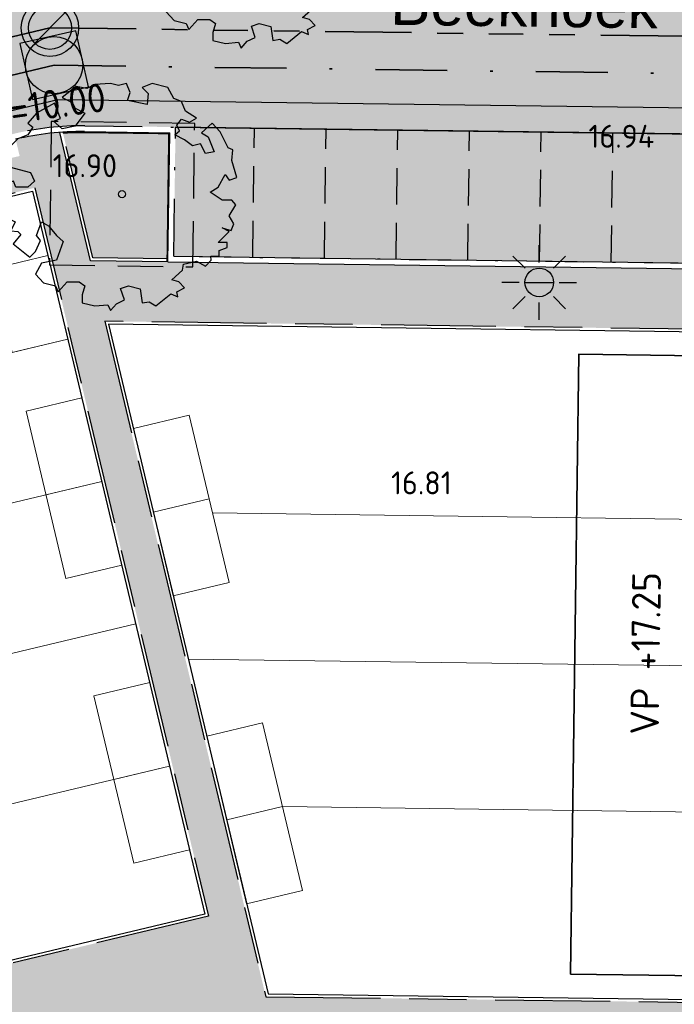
# Model space of a CAD drawing. Header units: metres. Extents: x 174255 to 175175, y 462028 to 462911.
# Tile 73 of 256: x 174561 to 174583, y 462555 to 462589. Entities that reach past the tile are written whole.
import ezdxf
from ezdxf.enums import TextEntityAlignment as Align
from ezdxf.lldxf.tags import DXFTag

# ---------------------------------------------------------------- set-up
doc = ezdxf.new("R2010")
doc.units = ezdxf.units.M
for name, pattern in [('HIDDEN2', [4.762499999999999, 3.175, -1.5875]), ('HIDDENX2', [0.75, 0.5, -0.25]), ('RI-DRAINAGE', [19.200000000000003, 6, -1.8, 1.8, -1.8, 2.4, -1.8, 1.8, -1.8]), ('RI-VWA', [11, 5, -3, 0, -3]), ('VH-GELEIDEBAND_50X200', [8, 4, -2, 0, -2]), ('VH-OPSLUITBAND_100X200', [16, 8, -2, 4, -2])]:
    doc.linetypes.add(name, pattern=pattern)
doc.layers.add('-DR-alg-hulplijnen', color=210, linetype='Continuous', plot=False)
for name, color, linetype, lineweight in [('B-ME-AL-PEIL_MAAIVELD-T20', 8, 'Continuous', 20), ('B-WE-KL-TRACE_WENSTRACE-A', 252, 'Continuous', 20), ('B-WE-RI-DRAINAGE_DRAIN_PP_125_G', 252, 'RI-DRAINAGE', 35), ('B-WE-RI-DRAINAGE_PUT_DOORSPUITPUT-PP-S', 252, 'Continuous', 20), ('B-WE-RI-PERSLEIDING_RIOOLPUT_POMPPUT-S_BRM', 252, 'RI-PERS', 25), ('B-WE-RI-VWA_RIOOLPUT_INSEPCTIEPUT-BETON-S', 252, 'Continuous', 20), ('B-WE-RI-VWA_TRANSPORTLEIDING_PP_250-G', 252, 'RI-VWA', 35), ('N-PV-KG-GRENS_PERCEEL-G', 1, 'Continuous', 20), ('N-PV-KG-GRENS_UITGEEFBAAR-GEBIED-G', 170, 'Continuous', 30), ('N-WE-GR-PLANTVAK-V', 86, 'Continuous', 25), ('N-WE-GR-WORTELDOEK-G', 147, 'HIDDENX2', 25), ('N-WE-GW-GROEIPLAATSVERBETERING_BOMENGRANULAAT-LAVA-G', 97, 'HIDDEN2', 25), ('N-WE-IE-MEUBILAIR_WEGMEUBILAIR-LICHTMAST-PAALTOP-6.00-S', 5, 'Continuous', 25), ('N-WE-OG-BEBOUWING_BERGING-G', 10, 'Continuous', 20), ('N-WE-OG-BEBOUWING_WONINGBOUW-G', 7, 'Continuous', 35), ('N-WE-OG-BEBOUWING_WONINGBOUW_VLOERPEIL-T20', 7, 'Continuous', 25), ('N-WE-OG-STRAATNAAM-T30', 7, 'Continuous', 30), ('N-WE-VH-KANTOPSLUITING_ACHTERKANTBAND-G', 50, 'Continuous', 25), ('N-WE-VH-KANTOPSLUITING_GELEIDEBAND_50-200X200-G', 210, 'VH-GELEIDEBAND_50X200', 25), ('N-WE-VH-KANTOPSLUITING_OPSLUITBAND_100X200-G', 152, 'VH-OPSLUITBAND_100X200', 25), ('N-WE-VH-T20', 7, 'Continuous', 25), ('N-WE-VH-VERHARDING_BETONSTRAATSTEEN_MARKERINGSSTEEN-G', 50, 'HIDDEN2', 25), ('N-WE-VH-VERHARDING_BETONSTRAATSTEEN_NCB-KLINKER-ANTRACIET-V', 251, 'Continuous', 25), ('N-WE-VH-VERHARDING_STRAATBAKSTEEN_DIKFORMAAT_ROOD-TROTTOIR-V', 33, 'Continuous', 25), ('N-WE-VH-VERHARDING_STRAATBAKSTEEN_DIKFORMAAT_ROOD-WATERPASSEREND-V', 55, 'Continuous', 25)]:
    doc.layers.add(name, color=color, linetype=linetype, lineweight=lineweight)
doc.layers.add('N-WE-GR-BOOM-2E-GROOTTE-S', color=7, linetype='Continuous', lineweight=25, true_color=0x00cc00)
doc.layers.add('N-WE-VH-MATERIAALGRENS-G', color=15, linetype='Continuous')
doc.styles.add('NLCS-ISO-M500-T20', font='NLCS-ISO.ttf', dxfattribs={"height": 1})
doc.styles.add('NLCS-ISO-M500-T30', font='NLCS-ISO.ttf', dxfattribs={"height": 1.5})
doc.styles.get("Standard").update_dxf_attribs({"font": 'isocpeur.ttf'})
tags = doc.linetypes.add('RI-PERS', pattern='A,7,-2,["P",Standard,S=1.8,R=0,X=-0.5,Y=-0.9],-2,7,-2,[102,NLCS.SHX,S=1,R=180,X=0,Y=0],-2', length=22).pattern_tags.tags
tags[6] = DXFTag(74, 10)

# ---------------------------------------------------------------- blocks, each defined once
blk = doc.blocks.new('SGR-BOOM_2EGROOTTE')
at = {"linetype": 'Continuous', "flags": 128}
blk.add_lwpolyline([(2.215013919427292, 2.88988874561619), (2.077170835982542, 3.233869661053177), (1.803764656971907, 3.336936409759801), (1.596449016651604, 3.714527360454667), (1.04515926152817, 3.852310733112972), (0.702298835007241, 3.714467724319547), (0.9096030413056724, 3.508311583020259), (0.873772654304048, 3.129583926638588), (0.1869037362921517, 3.26735825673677), (0.288849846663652, 3.543005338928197), (0.1510090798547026, 3.85225109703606), (-0.1235061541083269, 3.783882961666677), (-0.3991509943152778, 3.85221440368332), (-0.948188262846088, 3.817442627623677), (-1.223819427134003, 3.680724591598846), (-1.602549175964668, 3.747928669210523), (-2.084334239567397, 3.370291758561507), (-1.740332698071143, 3.198879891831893), (-1.637233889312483, 2.991596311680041), (-1.293232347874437, 2.820184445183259), (-1.637192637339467, 2.373086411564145), (-2.084260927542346, 2.271092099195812), (-2.393534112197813, 2.544470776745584), (-2.15066278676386, 2.640900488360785), (-2.358840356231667, 3.165223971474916), (-2.97844772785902, 2.82007204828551), (-3.287679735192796, 2.47606131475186), (-3.11511524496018, 2.338252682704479), (-3.287652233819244, 2.06372138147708), (-3.632753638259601, 1.92587822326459), (-3.872522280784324, 1.686077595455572), (-4.113381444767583, 0.9969608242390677), (-3.185600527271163, 0.7561175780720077), (-3.047759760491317, 0.4468718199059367), (-3.287530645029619, 0.2406858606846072), (-3.69987057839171, 0.2406583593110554), (-3.778537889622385, 0.4561493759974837), (-4.181685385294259, 0.3089760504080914), (-3.906015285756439, -0.1380806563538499), (-4.043823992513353, -0.3095246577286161), (-3.872379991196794, -0.4473333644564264), (-4.010174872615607, -0.8260678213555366), (-3.721079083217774, -0.9705916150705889), (-3.872324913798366, -1.273133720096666), (-3.63253803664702, -1.306732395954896), (-3.524403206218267, -1.401613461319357), (-3.792288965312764, -1.729721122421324), (-3.219017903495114, -2.201975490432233), (-3.011741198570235, -1.99579169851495), (-2.840331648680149, -1.617054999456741), (-2.978163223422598, -1.445629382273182), (-2.806760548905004, -0.963807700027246), (-2.56472574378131, -1.101611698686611), (-2.28906251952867, -1.445583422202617), (-2.049264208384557, -1.650616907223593), (-2.289005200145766, -2.304998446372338), (-2.80666429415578, -2.406997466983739), (-3.011688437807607, -2.786856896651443), (-2.736027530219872, -3.09609346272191), (-2.324801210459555, -3.199151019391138), (-2.273251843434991, -3.30223256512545), (-2.221702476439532, -3.405314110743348), (-1.91134998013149, -3.061303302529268), (-1.499010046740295, -3.061275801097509), (-1.292830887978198, -3.199082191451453), (-1.394774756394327, -3.508343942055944), (-1.394756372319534, -3.783984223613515), (-0.9476743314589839, -3.888159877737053), (-0.5006016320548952, -3.852274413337), (-0.3986233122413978, -4.059558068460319), (-0.1913489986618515, -3.817518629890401), (0.08316167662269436, -3.680800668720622), (-0.04827893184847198, -3.289392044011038), (0.2209496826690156, -3.198981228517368), (0.6344170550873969, -3.303159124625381), (0.7027989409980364, -3.783844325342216), (0.9437016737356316, -3.747972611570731), (1.183495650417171, -3.888017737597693), (1.70001348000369, -3.474522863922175), (1.94204589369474, -3.576471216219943), (1.906178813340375, -3.405038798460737), (2.18180990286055, -3.267200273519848), (1.975626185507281, -3.061044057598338), (1.734716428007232, -2.991589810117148), (2.113418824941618, -2.648694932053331), (2.147019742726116, -2.442522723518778), (2.594087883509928, -2.338287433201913), (2.904474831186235, -2.510822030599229), (3.109510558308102, -2.304638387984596), (3.09551412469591, -2.161506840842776), (3.385141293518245, -2.16148752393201), (3.385127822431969, -1.959509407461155), (3.660761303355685, -1.857526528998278), (3.660749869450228, -1.686091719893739), (3.351494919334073, -1.686112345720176), (3.730194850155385, -1.306241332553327), (3.48928060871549, -1.169557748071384), (3.798542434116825, -1.272622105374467), (3.901611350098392, -1.03171010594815), (3.730158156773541, -0.7560812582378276), (3.969917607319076, -0.3784604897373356), (3.832086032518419, -0.2070348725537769), (3.489216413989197, -0.2070577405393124), (3.075737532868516, 0.06967545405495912), (3.351366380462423, 0.2411286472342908), (3.592241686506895, 0.68821980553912), (3.730075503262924, 0.483179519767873), (4.00346800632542, 0.5851622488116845), (3.831994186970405, 1.170046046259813), (3.86782457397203, 1.548773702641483), (3.694144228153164, 1.617111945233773), (3.418467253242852, 2.16725363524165), (3.143174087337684, 2.473426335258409), (2.769971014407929, 2.137863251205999), (3.007259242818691, 1.99579139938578), (3.213463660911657, 1.479259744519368), (2.904213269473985, 1.410889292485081), (2.731635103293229, 1.753747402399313), (2.455999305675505, 1.686499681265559), (2.18146576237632, 1.892651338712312), (1.837464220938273, 2.064063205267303), (2.008889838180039, 2.201894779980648), (1.905791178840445, 2.406937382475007), (2.077212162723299, 2.614239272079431), (2.352859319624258, 2.511172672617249), (2.593755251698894, 2.649008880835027)], close=True, dxfattribs=at)
at = {"linetype": 'Continuous'}
blk.add_circle((0, 0), 0.1231508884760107, dxfattribs=at)
blk = doc.blocks.new('N-SRI-PUT_VWA-SO')
h = blk.add_hatch(color=256)
edge = h.paths.add_edge_path()
edge.add_arc((0, 0), 1.999999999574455, 0, 360)
at = {"flags": 128}
blk.add_lwpolyline([(-2.00008364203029, 2.000083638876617), (1.99991635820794, 2.000083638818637), (1.999916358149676, -1.99991636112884), (-2.000083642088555, -1.999916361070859)], close=True, dxfattribs=at)
at = {"lineweight": -3, "flags": 128}
blk.add_lwpolyline([(2.000083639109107, -1.99991635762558), (1.99991635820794, 2.000083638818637), (-2.000083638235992, 1.999916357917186), (-1.999916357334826, -2.000083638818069)], close=True, dxfattribs=at)
at = {"lineweight": -3}
blk.add_circle((0, 0), 1.999999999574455, dxfattribs=at)
blk = doc.blocks.new('SRI-DRAIN_PUT_DOORSPUIT-SO')
at = {"lineweight": -3}
blk.add_hatch(color=256, dxfattribs=at).paths.add_polyline_path([(1.499999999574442, 0, 0.2679491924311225), (0.7499999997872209, 1.299038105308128), (-0.7499999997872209, -1.299038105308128, 0.5773502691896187)])
blk.add_line((-0.7499999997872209, -1.299038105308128), (0.7499999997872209, 1.299038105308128), dxfattribs=at)
for radius in [1.999999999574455, 1.499999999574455]:
    blk.add_circle((0, 0), radius, dxfattribs=at)
blk = doc.blocks.new('lichtmast 5.00 m')
blk.add_hatch(color=256).paths.add_polyline_path([(-0.2500000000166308, 0, 1), (0.2500000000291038, 0)])
for p, q in [((0, 0.3499999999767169), (0, 0.6500000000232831)), ((-0.2474873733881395, 0.2474873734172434), (-0.4596194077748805, 0.4596194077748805)), ((0.2474873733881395, 0.247487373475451), (0.4596194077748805, 0.4596194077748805)), ((-0.3500000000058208, 0), (-0.6499999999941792, 0)), ((-0.2500000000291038, 0), (0.2500000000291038, 0)), ((0.3500000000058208, 0), (0.6499999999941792, 0)), ((-0.2474873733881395, -0.2474873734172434), (-0.4596194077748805, -0.4596194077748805)), ((0.2474873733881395, -0.247487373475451), (0.459619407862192, -0.4596194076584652)), ((0, -0.6500000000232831), (0, -0.3499999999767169))]:
    blk.add_line(p, q)
blk.add_circle((0, 0), 0.2500000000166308)

msp = doc.modelspace()

# ---------------------------------------------------------------- hatches: boundary and pattern name
at = {"layer": 'B-WE-KL-TRACE_WENSTRACE-A'}
h = msp.add_hatch(dxfattribs=at)
h.set_pattern_fill('AKL-WENSTRACE', color=256, scale=5, pattern_type=2)
h.set_pattern_definition([(45, (7009.968226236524, -5333.280170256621), (-0.4419417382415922, 0.4419417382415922), [])])
edge = h.paths.add_edge_path()
edge.add_line((174561.1605458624, 462532.0989702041), (174561.0658023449, 462524.9997435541))
edge.add_line((174561.0658023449, 462524.9997435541), (174533.2316158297, 462525.3712118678))
edge.add_line((174533.2316158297, 462525.3712118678), (174531.9525033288, 462540.8590575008))
edge.add_arc((174457.7047188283, 462534.7270267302), 74.50057251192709, 4.721271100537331, 10.37402687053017)
edge.add_line((174530.9874455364, 462548.1425875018), (174544.1329476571, 462551.271554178))
edge.add_line((174544.1329476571, 462551.271554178), (174535.9280328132, 462585.6910932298))
edge.add_line((174535.9280328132, 462585.6910932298), (174534.9558274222, 462585.456952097))
edge.add_line((174534.9558274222, 462585.456952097), (174542.9514576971, 462551.9153598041))
edge.add_line((174542.9514576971, 462551.9153598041), (174532.1318001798, 462549.3400037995))
edge.add_line((174532.1318001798, 462549.3400037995), (174514.6897295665, 462547.8994954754))
edge.add_line((174514.6897295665, 462547.8994954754), (174503.1916710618, 462543.9082026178))
edge.add_line((174503.1916710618, 462543.9082026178), (174492.5572720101, 462565.7406922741))
edge.add_line((174492.5572720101, 462565.7406922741), (174491.6423641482, 462565.3354025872))
edge.add_line((174491.6423641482, 462565.3354025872), (174502.6812554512, 462542.672487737))
edge.add_line((174502.6812554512, 462542.672487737), (174514.898133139, 462546.9133025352))
edge.add_line((174514.898133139, 462546.9133025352), (174529.9727263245, 462548.1582852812))
edge.add_arc((174457.7283650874, 462534.6297139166), 73.50013587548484, 4.721245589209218, 10.606441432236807, ccw=False)
edge.add_line((174530.9791102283, 462540.6793676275), (174532.8609677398, 462517.8933197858))
edge.add_line((174532.8609677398, 462517.8933197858), (174519.7026749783, 462516.8066007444))
edge.add_line((174519.7026749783, 462516.8066007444), (174520.5656463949, 462509.8115966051))
edge.add_line((174520.5656463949, 462509.8115966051), (174521.5581221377, 462509.9340380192))
edge.add_line((174521.5581221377, 462509.9340380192), (174520.8226348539, 462515.8956915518))
edge.add_line((174520.8226348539, 462515.8956915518), (174533.9398826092, 462516.9790207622))
edge.add_line((174533.9398826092, 462516.9790207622), (174533.3294904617, 462524.369816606))
edge.add_line((174533.3294904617, 462524.369816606), (174562.0768783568, 462523.9861609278))
edge.add_line((174562.0768783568, 462523.9861609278), (174562.1716244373, 462531.0855834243))
edge.add_line((174562.1716244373, 462531.0855834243), (174592.9443543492, 462530.6751003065))
edge.add_line((174592.9443543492, 462530.6751003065), (174593.9421617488, 462530.8117859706))
edge.add_line((174593.9421617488, 462530.8117859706), (174593.6844746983, 462531.7996495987))
edge.add_line((174593.6844746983, 462531.7996495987), (174594.3033468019, 462578.1946979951))
edge.add_line((174594.3033468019, 462578.1946979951), (174594.7134778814, 462578.9431135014))
edge.add_line((174594.7134778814, 462578.9431135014), (174594.958302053, 462597.2904152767))
edge.add_line((174594.958302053, 462597.2904152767), (174594.5584503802, 462597.2957508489))
edge.add_line((174594.5584503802, 462597.2957508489), (174594.8775345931, 462621.2165697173))
edge.add_line((174594.8775345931, 462621.2165697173), (174600.3170870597, 462627.9729559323))
edge.add_arc((174655.7627324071, 462618.2020597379), 56.3000000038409, 160.1144639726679, 170.0056796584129, ccw=False)
edge.add_line((174602.8196748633, 462637.3520638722), (174601.8793008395, 462637.6922060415))
edge.add_arc((174655.762732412, 462618.2020597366), 57.30000000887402, 160.1144639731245, 169.7474836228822)
edge.add_line((174599.3776482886, 462628.4007012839), (174593.8822257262, 462621.5749196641))
edge.add_line((174593.8822257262, 462621.5749196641), (174593.5585394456, 462597.3090971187))
edge.add_line((174593.5585394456, 462597.3090971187), (174576.797482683, 462597.5326759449))
edge.add_line((174576.797482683, 462597.5326759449), (174576.761245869, 462594.8161070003))
edge.add_line((174576.761245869, 462594.8161070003), (174561.8637666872, 462595.0148272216))
edge.add_line((174561.8637666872, 462595.0148272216), (174561.8355865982, 462592.902247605))
edge.add_line((174561.8355865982, 462592.902247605), (174520.4699462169, 462583.0442731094))
edge.add_line((174520.4699462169, 462583.0442731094), (174513.374465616, 462612.8097460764))
edge.add_line((174513.374465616, 462612.8097460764), (174505.3179127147, 462610.8895252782))
edge.add_arc((174511.4138291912, 462585.3131868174), 26.29276110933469, 103.4058786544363, 117.4871049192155)
edge.add_line((174499.2784323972, 462608.6378825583), (174483.0795162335, 462600.2105934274))
edge.add_line((174483.0795162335, 462600.2105934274), (174483.5053150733, 462599.304880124))
edge.add_line((174483.5053150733, 462599.304880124), (174499.7399512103, 462607.7507521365))
edge.add_arc((174511.413878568, 462585.3130543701), 25.29290139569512, 103.4059164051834, 117.4871426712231, ccw=False)
edge.add_line((174505.5497610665, 462609.9167733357), (174512.6335959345, 462611.6051538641))
edge.add_line((174512.6335959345, 462611.6051538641), (174519.7290700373, 462581.8397081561))
edge.add_line((174519.7290700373, 462581.8397081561), (174562.8251084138, 462592.1100591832))
edge.add_line((174562.8251084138, 462592.1100591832), (174562.8503397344, 462594.0015781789))
edge.add_line((174562.8503397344, 462594.0015781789), (174577.7478189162, 462593.8028579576))
edge.add_line((174577.7478189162, 462593.8028579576), (174577.7840557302, 462596.5194269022))
edge.add_line((174577.7840557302, 462596.5194269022), (174593.9450484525, 462596.3038524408))
edge.add_line((174593.9450484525, 462596.3038524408), (174593.7168884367, 462579.2053746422))
edge.add_line((174593.7168884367, 462579.2053746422), (174593.3068688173, 462578.4571625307))
edge.add_line((174593.3068688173, 462578.4571625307), (174592.6826168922, 462531.6784914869))
edge.add_line((174592.6826168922, 462531.6784914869), (174561.1605458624, 462532.0989702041))
at = {"layer": 'N-WE-GR-PLANTVAK-V'}
h = msp.add_hatch(color=256, dxfattribs=at)
h.dxf.hatch_style = 1
h.paths.add_polyline_path([(174565.7343949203, 462585.3791542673), (174562.767402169, 462585.4187315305, 0.01942471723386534), (174562.0064880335, 462585.399319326), (174563.051728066, 462581.014547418), (174565.6757077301, 462580.9795456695)])
at = {"layer": 'N-WE-VH-VERHARDING_BETONSTRAATSTEEN_NCB-KLINKER-ANTRACIET-V'}
h = msp.add_hatch(color=256, dxfattribs=at)
h.dxf.hatch_style = 1
h.paths.add_polyline_path([(174591.4347763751, 462585.2363499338), (174565.9370447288, 462585.5764688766), (174565.8770237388, 462581.0768691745), (174591.3747553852, 462580.7367502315)])
at = {"layer": 'N-WE-VH-VERHARDING_STRAATBAKSTEEN_DIKFORMAAT_ROOD-TROTTOIR-V'}
h = msp.add_hatch(color=256, dxfattribs=at)
h.dxf.hatch_style = 1
edge = h.paths.add_edge_path()
edge.add_line((174593.1342872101, 462580.5132543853), (174591.5720699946, 462580.5341004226))
edge.add_line((174591.5720699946, 462580.5341004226), (174565.6743739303, 462580.879554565))
edge.add_line((174565.6743739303, 462580.879554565), (174562.972514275, 462580.9155951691))
edge.add_line((174562.972514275, 462580.9155951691), (174561.9053646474, 462585.3922776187))
edge.add_arc((174562.6366897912, 462575.61960329), 9.799999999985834, 94.27967684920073, 103.4079136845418)
edge.add_line((174560.3642436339, 462585.1524931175), (174560.5033729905, 462584.5688468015))
edge.add_line((174560.5033729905, 462584.5688468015), (174544.9394712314, 462580.8587306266))
edge.add_line((174544.9394712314, 462580.8587306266), (174544.8003418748, 462581.4423769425))
edge.add_line((174544.8003418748, 462581.4423769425), (174536.0990734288, 462579.367286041))
edge.add_line((174536.0990734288, 462579.367286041), (174536.9104614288, 462575.9635211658))
edge.add_line((174536.9104614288, 462575.9635211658), (174531.6338397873, 462574.7056823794))
edge.add_arc((174537.346516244, 462573.7030220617), 5.800000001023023, 170.0451273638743, 181.8709546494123)
edge.add_arc((174531.8494483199, 462573.5234552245), 0.3000000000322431, 181.8709546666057, 283.4079136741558)
edge.add_line((174531.9190129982, 462573.2316320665), (174535.8964731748, 462574.1797773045))
edge.add_line((174535.8964731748, 462574.1797773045), (174537.2582848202, 462574.5044053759))
edge.add_line((174537.2582848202, 462574.5044053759), (174538.9278370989, 462567.5006495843))
edge.add_line((174538.9278370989, 462567.5006495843), (174537.5660160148, 462567.1760192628))
edge.add_line((174537.5660160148, 462567.1760192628), (174537.7978969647, 462566.2032750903))
edge.add_line((174537.7978969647, 462566.2032750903), (174539.1597193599, 462566.5279057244))
edge.add_line((174539.1597193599, 462566.5279057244), (174540.666954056, 462560.2050706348))
edge.add_line((174540.666954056, 462560.2050706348), (174539.3051231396, 462559.8804379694))
edge.add_line((174539.3051231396, 462559.8804379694), (174539.5370040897, 462558.907693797))
edge.add_line((174539.5370040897, 462558.907693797), (174540.8988363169, 462559.2323267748))
edge.add_line((174540.8988363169, 462559.2323267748), (174542.5683885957, 462552.228570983))
edge.add_line((174542.5683885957, 462552.228570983), (174544.0275043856, 462552.5763943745))
edge.add_line((174544.0275043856, 462552.5763943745), (174537.9753773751, 462577.9650091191))
edge.add_line((174537.9753773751, 462577.9650091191), (174561.0294068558, 462583.4606187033))
edge.add_line((174561.0294068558, 462583.4606187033), (174567.0815338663, 462558.0720039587))
edge.add_line((174567.0815338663, 462558.0720039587), (174569.0855880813, 462555.2713092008))
edge.add_line((174569.0855880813, 462555.2713092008), (174563.4747529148, 462578.8087088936))
edge.add_line((174563.4747529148, 462578.8087088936), (174593.1062676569, 462578.4134486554))
edge.add_line((174593.1062676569, 462578.4134486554), (174593.1342872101, 462580.5132543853))
h = msp.add_hatch(color=256, dxfattribs=at)
h.dxf.hatch_style = 1
h.paths.add_polyline_path([(174567.0815338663, 462558.0720039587), (174544.0275043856, 462552.5763943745), (174542.5683885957, 462552.228570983), (174541.2065469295, 462551.9039357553), (174537.0453467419, 462550.9119906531, 0.4021345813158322), (174536.4456441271, 462549.980669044, -0.002287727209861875), (174536.5828210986, 462549.2597042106), (174543.6107212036, 462550.9350120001), (174544.7347429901, 462550.9200116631), (174549.2343423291, 462550.8599634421), (174549.2476863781, 462551.8598744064), (174555.0471699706, 462551.7824789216), (174555.0681934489, 462553.3578333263), (174559.6832847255, 462554.4579767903), (174561.4786872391, 462554.0726634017), (174592.7760224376, 462553.6551824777), (174592.7932418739, 462554.9550684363), (174569.0855880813, 462555.2713092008)])
at = {"layer": 'N-WE-VH-VERHARDING_STRAATBAKSTEEN_DIKFORMAAT_ROOD-WATERPASSEREND-V'}
h = msp.add_hatch(color=256, dxfattribs=at)
h.dxf.hatch_style = 1
edge = h.paths.add_edge_path()
edge.add_line((174591.5530851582, 462523.0927340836), (174533.8730896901, 462523.862517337))
edge.add_line((174533.8730896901, 462523.862517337), (174532.4694761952, 462540.8578549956))
edge.add_arc((174457.7239552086, 462534.6847608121), 74.99999999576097, 4.721237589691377, 13.40791368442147)
edge.add_line((174530.6797447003, 462552.0759303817), (174524.895901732, 462576.3390961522))
edge.add_arc((174530.7215817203, 462577.7773921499), 6.000603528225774, 127.8409441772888, 193.8683561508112, ccw=False)
edge.add_line((174527.0403821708, 462582.5161696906), (174527.1582366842, 462582.6154950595))
edge.add_line((174527.1582366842, 462582.6154950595), (174528.0142314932, 462583.1324794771))
edge.add_line((174528.0142314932, 462583.1324794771), (174529.329779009, 462583.6142240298))
edge.add_line((174529.329779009, 462583.6142240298), (174559.1029755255, 462590.7115457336))
edge.add_arc((174562.5812094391, 462576.1203878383), 14.99999999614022, 89.23576635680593, 103.40791368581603, ccw=False)
edge.add_line((174562.7812794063, 462591.1190535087), (174593.270382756, 462590.7123537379))
edge.add_line((174593.270382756, 462590.7123537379), (174593.1969978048, 462585.212843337))
edge.add_line((174593.1969978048, 462585.212843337), (174562.7700697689, 462585.6187137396))
edge.add_arc((174562.6366897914, 462575.619603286), 10.00000000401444, 89.23576636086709, 103.407913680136)
edge.add_line((174560.3178671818, 462585.3470418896), (174535.9552226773, 462579.5394852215))
edge.add_arc((174537.3465162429, 462573.7030220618), 5.99999999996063, 103.4079136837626, 193.4079136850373)
edge.add_line((174531.5100530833, 462572.3117284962), (174536.6099553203, 462550.9176875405))
edge.add_arc((174537.2308525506, 462550.1337955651), 0.9999999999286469, 128.381684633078, 191.0349737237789)
edge.add_arc((174457.7284996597, 462534.6297352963), 80.00000000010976, 4.7212376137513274, 11.034973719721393, ccw=False)
edge.add_line((174537.4570553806, 462541.214369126), (174538.0335241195, 462534.2343272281))
edge.add_arc((174544.0131657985, 462534.7281747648), 5.999999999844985, 184.721237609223, 269.2354177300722)
edge.add_line((174543.9331013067, 462528.7287089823), (174591.6198052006, 462528.0922611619))
edge.add_line((174591.6198052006, 462528.0922611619), (174591.5530851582, 462523.0927340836))

# ---------------------------------------------------------------- linework, layer by layer
at = {"layer": '-DR-alg-hulplijnen'}
for points in [[(174591.4347763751, 462585.2363499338), (174565.9370447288, 462585.5764688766)], [(174565.8770237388, 462581.0768691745), (174591.3747553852, 462580.7367502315)]]:
    msp.add_lwpolyline(points, dxfattribs=at)
at = {"layer": 'B-WE-RI-DRAINAGE_DRAIN_PP_125_G', "ltscale": 0.5}
for q in [(174527.3086997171, 462580.8800453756), (174592.4471483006, 462588.6231481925)]:
    msp.add_line((174561.5602125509, 462589.035154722), q, dxfattribs=at)
at = {"layer": 'B-WE-RI-PERSLEIDING_RIOOLPUT_POMPPUT-S_BRM', "ltscale": 0.5, "flags": 128}
msp.add_lwpolyline([(174611.1744055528, 462486.8343497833), (174605.7876531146, 462487.0381464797), (174604.7650689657, 462488.0756809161), (174603.7119532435, 462524.8061366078), (174604.5146567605, 462584.9616689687), (174603.5280883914, 462585.9749225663), (174561.8374365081, 462586.531234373), (174510.794684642, 462574.3725659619), (174489.7840103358, 462567.0791821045), (174488.4014041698, 462567.6502715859), (174475.9519635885, 462593.2090531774), (174446.8213452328, 462613.6074471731), (174446.8040104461, 462619.8506774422)], dxfattribs=at)
at = {"layer": 'B-WE-RI-VWA_TRANSPORTLEIDING_PP_250-G', "ltscale": 0.5}
for q in [(174526.3477678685, 462579.304846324), (174603.3441198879, 462587.1776758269)]:
    msp.add_line((174561.7042836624, 462587.733117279), q, dxfattribs=at)
at = {"layer": 'N-PV-KG-GRENS_PERCEEL-G'}
for points in [[(174539.3248159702, 462572.7353805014), (174562.184296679, 462578.1846136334)], [(174540.507415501, 462567.7743868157), (174563.3668962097, 462573.2236199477)], [(174565.1635211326, 462572.1555957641), (174567.1090088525, 462572.619360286), (174567.2261194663, 462572.1280823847), (174592.917736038, 462571.7853771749)], [(174541.6900150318, 462562.81339313), (174564.5494957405, 462568.262626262)], [(174566.3832435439, 462567.0388719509), (174592.8497122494, 462566.6858308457)], [(174542.8726145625, 462557.8523994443), (174565.7320952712, 462563.3016325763)], [(174567.7200765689, 462561.4308702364), (174569.6655642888, 462561.8946347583), (174592.7816884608, 462561.5862845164)]]:
    msp.add_lwpolyline(points, dxfattribs=at)
at = {"layer": 'N-PV-KG-GRENS_UITGEEFBAAR-GEBIED-G'}
msp.add_lwpolyline([(174560.9553206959, 462583.3401560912), (174566.9610712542, 462558.1460901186), (174544.1015905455, 462552.6968569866), (174538.0958399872, 462577.8909229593), (174560.9553206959, 462583.3401560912)], dxfattribs=at)
msp.add_lwpolyline([(174592.6945850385, 462555.0563933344), (174593.0049422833, 462578.314791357), (174563.6017989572, 462578.7070053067), (174569.1648018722, 462555.3702614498)], close=True, dxfattribs=at)
at = {"layer": 'N-WE-GR-WORTELDOEK-G', "const_width": 0.05, "flags": 128}
msp.add_lwpolyline([(174562.0084172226, 462585.3693814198, -0.01942471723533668), (174562.7670020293, 462585.3887341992), (174565.703997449, 462585.3495570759), (174565.644376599, 462580.879954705)], format="xyb", dxfattribs=at)
at = {"layer": 'N-WE-GW-GROEIPLAATSVERBETERING_BOMENGRANULAAT-LAVA-G', "ltscale": 0.5}
msp.add_lwpolyline([(174561.5395543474, 462580.7731079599), (174566.5391095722, 462580.706417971), (174566.6057995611, 462585.7059731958), (174561.6062443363, 462585.7726631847)], close=True, dxfattribs=at)
at = {"layer": 'N-WE-OG-BEBOUWING_BERGING-G'}
for p, q in [((174560.7257617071, 462575.6780870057), (174562.1170552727, 462569.8416238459)), ((174564.4678743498, 462575.073827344), (174565.8591679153, 462569.2373641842)), ((174563.0909607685, 462565.7560996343), (174564.482254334, 462559.9196364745)), ((174567.0244297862, 462564.3491018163), (174568.4157233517, 462558.5126386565))]:
    msp.add_line(p, q, dxfattribs=at)
for points in [[(174560.238808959, 462577.7208491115), (174562.184296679, 462578.1846136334), (174561.4886498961, 462581.1028452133), (174559.5431621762, 462580.6390806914), (174560.238808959, 462577.7208491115)], [(174562.671249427, 462576.1418515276), (174560.7257617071, 462575.6780870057)], [(174562.1170552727, 462569.8416238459), (174564.0625429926, 462570.3053883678), (174562.671249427, 462576.1418515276)], [(174566.4133620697, 462575.5375918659), (174564.4678743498, 462575.073827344)], [(174565.8591679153, 462569.2373641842), (174567.8046556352, 462569.7011287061), (174566.4133620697, 462575.5375918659)], [(174563.3668962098, 462573.2236199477), (174561.4214084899, 462572.7598554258)], [(174567.1090088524, 462572.619360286), (174565.1635211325, 462572.1555957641)], [(174565.0364484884, 462566.2198641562), (174563.0909607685, 462565.7560996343)], [(174564.482254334, 462559.9196364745), (174566.427742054, 462560.3834009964), (174565.0364484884, 462566.2198641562)], [(174568.9699175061, 462564.8128663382), (174567.0244297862, 462564.3491018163)], [(174568.4157233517, 462558.5126386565), (174570.3612110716, 462558.9764031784), (174568.9699175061, 462564.8128663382)], [(174563.7866075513, 462562.8378680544), (174565.7320952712, 462563.3016325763)], [(174569.6655642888, 462561.8946347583), (174567.7200765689, 462561.4308702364)]]:
    msp.add_lwpolyline(points, dxfattribs=at)
at = {"layer": 'N-WE-OG-BEBOUWING_WONINGBOUW-G'}
msp.add_lwpolyline([(174589.7059057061, 462555.9268079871), (174579.7067952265, 462556.0601856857), (174579.9948959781, 462577.6582642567), (174589.9941370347, 462577.5248216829), (174589.7059057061, 462555.9268079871)], dxfattribs=at)
at = {"layer": 'N-WE-VH-KANTOPSLUITING_ACHTERKANTBAND-G'}
for p, q in [((174562.972514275, 462580.9155951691), (174561.9053646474, 462585.3922776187)), ((174562.7674021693, 462585.4187315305), (174565.7343949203, 462585.3791542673)), ((174565.6743739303, 462580.879554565), (174565.7343949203, 462585.3791542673)), ((174565.6743739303, 462580.879554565), (174562.972514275, 462580.9155951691)), ((174565.6743739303, 462580.879554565), (174591.5720699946, 462580.5341004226))]:
    msp.add_line(p, q, dxfattribs=at)
for points in [[(174560.9553206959, 462583.3401560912), (174566.9610712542, 462558.1460901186), (174544.1015905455, 462552.6968569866), (174538.0958399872, 462577.8909229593)], [(174592.6945850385, 462555.0563933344), (174593.0049422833, 462578.314791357), (174563.6017989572, 462578.7070053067), (174569.1648018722, 462555.3702614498)]]:
    msp.add_lwpolyline(points, close=True, dxfattribs=at)
msp.add_arc((174562.6366897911, 462575.61960329), 9.8, 89.23576635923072, 103.407913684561, dxfattribs=at)
at = {"layer": 'N-WE-VH-KANTOPSLUITING_GELEIDEBAND_50-200X200-G', "ltscale": 0.5}
for p, q in [((174562.7700697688, 462585.6187137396), (174565.9370447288, 462585.5764688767)), ((174565.8770237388, 462581.0768691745), (174565.9370447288, 462585.5764688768)), ((174565.8770237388, 462581.0768691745), (174591.3747553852, 462580.7367502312))]:
    msp.add_line(p, q, dxfattribs=at)
msp.add_arc((174562.6366897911, 462575.61960329), 10, 89.23576635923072, 103.407913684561, dxfattribs=at)
at = {"layer": 'N-WE-VH-KANTOPSLUITING_OPSLUITBAND_100X200-G', "ltscale": 0.5}
for p, q in [((174563.051728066, 462581.014547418), (174562.0064880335, 462585.399319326)), ((174565.6757077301, 462580.9795456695), (174563.051728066, 462581.014547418))]:
    msp.add_line(p, q, dxfattribs=at)
for points in [[(174561.0294068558, 462583.4606187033), (174567.0815338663, 462558.0720039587), (174544.0275043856, 462552.5763943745), (174537.9753773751, 462577.9650091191)], [(174592.7932418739, 462554.9550684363), (174593.1062676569, 462578.4134486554), (174563.4747529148, 462578.8087088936), (174569.0855880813, 462555.2713092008)]]:
    msp.add_lwpolyline(points, close=True, dxfattribs=at)
at = {"layer": 'N-WE-VH-MATERIAALGRENS-G'}
msp.add_line((174565.9370447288, 462585.5764688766), (174591.4347763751, 462585.2363499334), dxfattribs=at)
at = {"layer": 'N-WE-VH-VERHARDING_BETONSTRAATSTEEN_MARKERINGSSTEEN-G', "ltscale": 0.4}
for p, q in [((174568.6267791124, 462581.0401896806), (174568.6868001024, 462585.539789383)), ((174571.1265567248, 462581.0068446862), (174571.1865777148, 462585.5064443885)), ((174573.6263343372, 462580.9734996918), (174573.6863553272, 462585.4730993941)), ((174576.1261119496, 462580.9401546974), (174576.1861329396, 462585.4397543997)), ((174578.625889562, 462580.906809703), (174578.685910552, 462585.4064094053)), ((174581.1256671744, 462580.8734647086), (174581.1856881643, 462585.3730644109))]:
    msp.add_line(p, q, dxfattribs=at)

# ---------------------------------------------------------------- block references
at = {"layer": 'B-WE-RI-DRAINAGE_PUT_DOORSPUITPUT-PP-S', "xscale": 0.5, "yscale": 0.5, "zscale": 0.5, "rotation": 344.9920256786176}
msp.add_blockref('SRI-DRAIN_PUT_DOORSPUIT-SO', (174561.5602125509, 462589.035154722), dxfattribs=at)
at = {"layer": 'B-WE-RI-VWA_RIOOLPUT_INSEPCTIEPUT-BETON-S', "xscale": 0.4999999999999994, "yscale": 0.4999999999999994, "zscale": 0.4999999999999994, "rotation": 12.86465205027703}
msp.add_blockref('N-SRI-PUT_VWA-SO', (174561.7042836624, 462587.733117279), dxfattribs=at)
at = {"layer": 'N-WE-GR-BOOM-2E-GROOTTE-S'}
for p in [(174568.6283166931, 462592.3827728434), (174564.0726769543, 462583.2395405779)]:
    msp.add_blockref('SGR-BOOM_2EGROOTTE', p, dxfattribs=at)
at = {"layer": 'N-WE-IE-MEUBILAIR_WEGMEUBILAIR-LICHTMAST-PAALTOP-6.00-S', "xscale": 2, "yscale": 2, "zscale": 2}
msp.add_blockref('lichtmast 5.00 m', (174578.6159628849, 462580.1626354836), dxfattribs=at)

# ---------------------------------------------------------------- texts
at = {"layer": 'B-ME-AL-PEIL_MAAIVELD-T20', "style": 'NLCS-ISO-M500-T20'}
for s, p in [('16.94', (174580.3314808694, 462584.8566301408)), ('16.90', (174561.6540119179, 462583.8304593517)), ('16.81', (174573.4495049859, 462572.7771070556))]:
    msp.add_text(s, height=0.8, dxfattribs=at).set_placement(p)
at = {"layer": 'N-WE-OG-BEBOUWING_WONINGBOUW_VLOERPEIL-T20', "style": 'NLCS-ISO-M500-T20'}
msp.add_text('VP +17.25', height=0.9999999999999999, rotation=89.23847781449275, dxfattribs=at).set_placement((174582.8234244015, 462567.2290108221), align=Align.CENTER)
at = {"layer": 'N-WE-OG-STRAATNAAM-T30', "insert": (174573.4176709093, 462589.1217411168), "char_height": 1.5, "width": 11.30956353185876, "attachment_point": 7, "rotation": 359.24, "style": 'NLCS-ISO-M500-T30'}
msp.add_mtext('{\\fArial|b0|i0|c0|p34;Beekhoek}', dxfattribs=at)
at = {"layer": 'N-WE-VH-T20', "style": 'NLCS-ISO-M500-T20'}
msp.add_text('R=10.00', height=0.9999999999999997, rotation=7.699453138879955, dxfattribs=at).set_placement((174561.5025240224, 462585.8569695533), align=Align.CENTER)

doc.saveas('drawing.dxf')
